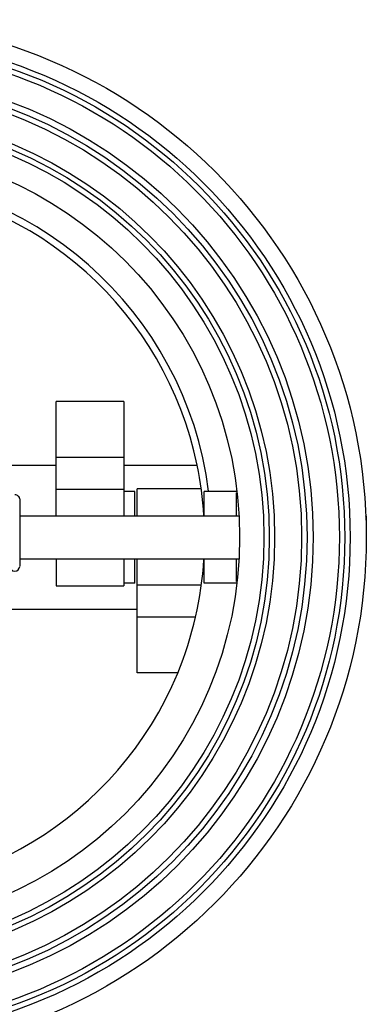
# Model space of a CAD drawing. Header units: millimetres. Extents: x -108 to 885, y -28 to 432.
# Tile 5 of 8: x 181 to 245, y 127 to 310. Entities that reach past the tile are written whole.
import ezdxf

# ---------------------------------------------------------------- set-up
doc = ezdxf.new("R2010")
doc.units = ezdxf.units.MM
doc.header["$LTSCALE"] = 30.734
doc.layers.get('0').update_dxf_attribs({"linetype": 'CONTINUOUS'})
doc.layers.add('02___PRT_ALL_AXES', color=7, linetype='CONTINUOUS')

msp = doc.modelspace()

# ---------------------------------------------------------------- linework, layer by layer
at = {"color": 7, "linetype": 'Continuous'}
for p, q in [((187.68, 217.65), (187.68, 238.83)), ((200.18, 238.83), (200.18, 217.65)), ((187.68, 228.49), (200.18, 228.49)), ((187.68, 222.55), (200.18, 222.55)), ((202.68, 217.64), (202.68, 222.65)), ((180.89, 220.78), (180.89, 208.3)), ((180.89, 217.65), (221.57, 217.65)), ((245.11, 217.6), (245.1, 217.61)), ((245.12, 217.6), (245.11, 217.6)), ((245.18, 217.57), (245.18, 213.74)), ((180.89, 209.65), (221.57, 209.65)), ((187.68, 209.65), (187.68, 204.66)), ((200.18, 209.65), (200.18, 204.66)), ((202.68, 188.48), (202.68, 209.65)), ((214.58, 204.76), (202.68, 204.76)), ((213.49, 198.82), (202.68, 198.82))]:
    msp.add_line(p, q, dxfattribs=at)
msp.add_lwpolyline([(245.18, 217.57), (245.16, 217.57), (245.12, 217.6)], dxfattribs=at)
for radius in [93, 92, 91, 86.15, 85, 84, 79, 78, 77, 72.5]:
    msp.add_circle((149.18, 213.65), radius, dxfattribs=at)
for centre, radius, start, end in [((149.18, 213.65), 67.3, 7.2879, 172.7121), ((149.18, 213.65), 66, 3.5086, 11.7029), ((179.99, 208.25), 0.9, 180, 360), ((149.18, 213.65), 66, 337.5797, 356.4963)]:
    msp.add_arc(centre, radius, start, end, dxfattribs=at)
for points, knots in [([(180.89, 220.78), (180.89, 220.87), (180.84, 221.07), (180.63, 221.32), (180.33, 221.47), (180.1, 221.51), (179.99, 221.51)], [0, 0, 0, 0, 0.225394, 0.465932, 0.726325, 1, 1, 1, 1]), ([(245.18, 217.28), (245.17, 217.32), (245.16, 217.39), (245.15, 217.48), (245.13, 217.55), (245.11, 217.59), (245.11, 217.6)], [0, 0, 0, 0, 0.346541, 0.629324, 0.847022, 1, 1, 1, 1])]:
    msp.add_open_spline(points, degree=3, knots=knots, dxfattribs=at)
at = {"layer": '02___PRT_ALL_AXES', "color": 7, "linetype": 'Continuous'}
for p, q in [((200.18, 238.83), (187.68, 238.83)), ((147.49, 227.04), (187.68, 227.04)), ((200.18, 227.04), (213.81, 227.04)), ((202.23, 222.15), (200.23, 222.15)), ((202.23, 217.65), (202.23, 222.15)), ((214.58, 222.65), (202.68, 222.65)), ((221.09, 222.15), (215.09, 222.15)), ((215.09, 217.65), (215.09, 222.15)), ((221.09, 217.65), (221.09, 221.88)), ((180.89, 217.65), (221.57, 217.65)), ((180.89, 209.65), (221.57, 209.65)), ((202.23, 205.15), (202.23, 209.65)), ((215.09, 205.15), (215.09, 209.65)), ((221.09, 205.43), (221.09, 209.65)), ((187.68, 204.65), (200.18, 204.65)), ((202.23, 205.15), (200.23, 205.15)), ((221.09, 205.15), (215.09, 205.15)), ((202.68, 200.27), (151.69, 200.27)), ((210.19, 188.48), (202.68, 188.48))]:
    msp.add_line(p, q, dxfattribs=at)
msp.add_circle((149.18, 213.65), 96, dxfattribs=at)
for start, end in [(11.7029, 157.5797), (191.7029, 337.5797)]:
    msp.add_arc((149.18, 213.65), 66, start, end, dxfattribs=at)

doc.saveas('drawing.dxf')
